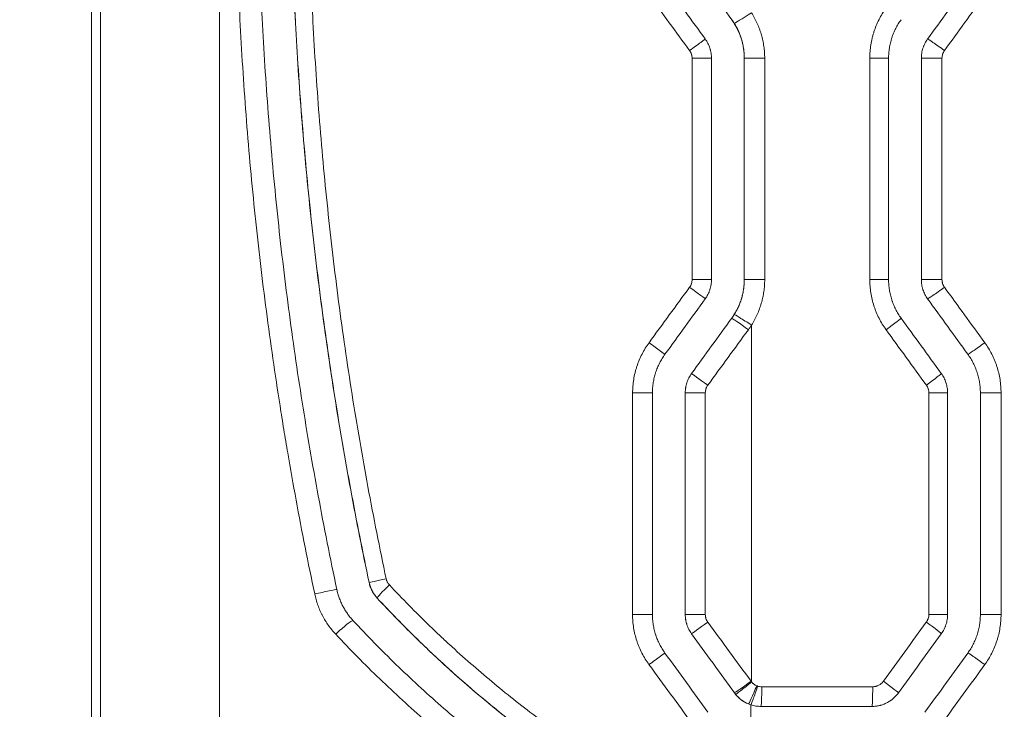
# Model space of a CAD drawing. Header units: millimetres. Extents: x 0 to 594, y 0 to 420.
# Tile 83 of 256: x 167.13 to 174.63, y 324.16 to 329.41. Entities that reach past the tile are written whole.
import ezdxf

# ---------------------------------------------------------------- set-up
doc = ezdxf.new("R2010")
doc.units = ezdxf.units.MM
doc.layers.add('1', color=7, linetype='Continuous', true_color=0xffffff)
doc.styles.add('Arial Unicode MS', font='txt')
doc.dimstyles.get("Standard").update_dxf_attribs({"dimtxt": 0.18, "dimasz": 0.18, "dimexe": 0.18, "dimexo": 0.0625, "dimgap": 0.09, "dimtad": 0, "dimtih": 1, "dimtoh": 1, "dimdec": 4, "dimzin": 0, "dimdsep": 46, "dimtxsty": 'Standard', "dimcen": 0.09, "dimadec": 0, "dimazin": 0, "dimtfac": 1, "dimtdec": 4, "dimtofl": 0, "dimtmove": 0, "dimatfit": 3, "dimfxl": 0, "dimtolj": 1, "dimtzin": 0, "dimarcsym": 0})

# ---------------------------------------------------------------- blocks, each defined once
blk = doc.blocks.new('_U7')
at = {"layer": '1', "color": 18, "lineweight": 13}
for p, q in [((142.2461, 334.5207), (158.2372, 334.5207)), ((156.2372, 334.5207), (156.2372, 246.0979)), ((142.2461, 295.1279), (158.2372, 295.1279)), ((156.2372, 246.0979), (161.2372, 246.0979))]:
    blk.add_line(p, q, dxfattribs=at)
at = {"layer": '1', "color": 18}
for points in [[(156.2372, 334.5207), (157.175, 331.0207), (155.2994, 331.0207)], [(156.2372, 295.1279), (155.2994, 298.6279), (157.175, 298.6279)]]:
    blk.add_solid(points, dxfattribs=at)
at = {"layer": '1', "color": 18, "linetype": 'Continuous', "lineweight": 13, "char_height": 2.5, "attachment_point": 7, "line_spacing_factor": 1.047437, "style": 'Arial Unicode MS'}
for s, insert in [('\\fArial Unicode MS|b0|i0;\\W1.0000;0.8', (162.8697, 244.2152)), ('\\fArial Unicode MS|b0|i0;\\W1.0000;CTRS', (169.9747, 244.2152)), ('\\fArial Unicode MS|b0|i0;\\W1.0000;FWD LIFTING POINTS ', (162.8697, 239.1709))]:
    blk.add_mtext(s, dxfattribs=dict(at, insert=insert))

msp = doc.modelspace()

# ---------------------------------------------------------------- linework, layer by layer
at = {"layer": '1', "color": 155, "linetype": 'Continuous', "lineweight": 13}
for p, q in [((167.6712, 312.7243), (167.6712, 330.8243)), ((167.7403, 312.7243), (167.7403, 330.8243)), ((172.5504, 329.4114), (172.5504, 329.4114)), ((172.6458, 329.1175), (172.6458, 329.1175)), ((172.6458, 327.4324), (172.6458, 329.1175)), ((172.8011, 329.1175), (172.6458, 329.1175)), ((172.8011, 329.1175), (172.8011, 327.4324)), ((173.6016, 329.1175), (173.7451, 329.1175)), ((173.6016, 327.4324), (173.6016, 329.1175)), ((174.1518, 329.1175), (173.9948, 329.1175)), ((174.1518, 329.1175), (174.1518, 327.4324)), ((172.6458, 327.4324), (172.6458, 327.4324)), ((172.8011, 327.4324), (172.6458, 327.4324)), ((173.6016, 327.4324), (173.7451, 327.4324)), ((174.1518, 327.4324), (173.9948, 327.4324)), ((172.5504, 327.1385), (172.5504, 327.1385)), ((172.7011, 327.086), (172.7011, 326.7494)), ((172.2438, 326.7163), (172.2437, 326.7163)), ((172.196, 326.5693), (172.1959, 326.5693)), ((174.0518, 326.5693), (174.1947, 326.5693)), ((174.0518, 324.8818), (174.0518, 326.5693)), ((174.6019, 326.5693), (174.4443, 326.5693)), ((174.6019, 326.5693), (174.6019, 324.8818)), ((169.788, 325.1243), (169.7872, 325.1243)), ((169.8484, 325.0065), (169.849, 325.0065)), ((172.196, 324.8818), (172.1959, 324.8818)), ((174.0518, 324.8818), (174.1947, 324.8818)), ((174.6019, 324.8818), (174.4443, 324.8818)), ((172.2437, 324.7349), (172.2437, 324.7349)), ((172.7785, 324.3312), (173.6242, 324.3312)), ((172.571, 324.2843), (172.571, 324.2843))]:
    msp.add_line(p, q, dxfattribs=at)
at = {"layer": '1', "color": 155, "linetype": 'Continuous', "lineweight": 18}
for p, q in [((168.6471, 329.0511), (168.6471, 330.8243)), ((173.7451, 327.4324), (173.7451, 329.1175)), ((173.9948, 329.1175), (173.9948, 327.4324)), ((168.6471, 314.4975), (168.6471, 329.0511)), ((174.1947, 324.8818), (174.1947, 326.5693)), ((174.4443, 326.5693), (174.4443, 324.8818)), ((172.7732, 324.1812), (173.6177, 324.1812))]:
    msp.add_line(p, q, dxfattribs=at)
for centre, major_axis, ratio, start_param, end_param in [((168.6906, 327.3363), (-111.2669, -153.1697), 0.016891, 1.595653, 1.59841), ((168.5195, 329.2803), (112.9841, -155.5292), 0.017151, 1.542798, 1.545512), ((168.851, 328.5967), (110.9654, -152.7559), 0.016845, 1.546251, 1.549015), ((168.8001, 322.8389), (-111.5237, -153.5232), 0.01693, 1.592508, 1.595443), ((168.9238, 322.3282), (-108.8813, -149.8916), 0.01653, 1.594872, 1.597878)]:
    msp.add_ellipse(centre, major_axis=major_axis, ratio=ratio, start_param=start_param, end_param=end_param, dxfattribs=at)
at = {"layer": '1', "color": 155, "linetype": 'Continuous', "lineweight": 13}
for centre, major_axis, ratio, start_param, end_param in [((172.6958, 329.4639), (-0.1269, -0.0799), 0.018599, 0.02954, 1.600336), ((172.2268, 329.1763), (-0.1213, -0.0882), 0.006954, 1.580963, 3.153943), ((174.1637, 329.1763), (0.1214, -0.0881), 0.028403, 1.53168, 3.102925), ((172.2459, 329.1175), (-0.15, 0), 0.000318, 3.124861, 4.699128), ((172.2269, 327.3736), (-0.1214, 0.0882), 0.008133, 3.128354, 4.701371), ((172.246, 327.4323), (-0.15, 0), 0.000103, 3.131732, 4.697857), ((174.1637, 327.3736), (0.1214, 0.0881), 0.028403, 3.18026, 4.751505), ((172.6958, 327.086), (-0.1269, 0.0799), 0.018599, 4.682849, 6.253646), ((172.6717, 327.0503), (0.1214, -0.0881), 0.019868, 1.543442, 3.113349), ((173.7192, 327.0503), (-0.1214, -0.0881), 0.026014, 1.606619, 3.16984), ((169.1509, 328.3711), (106.4769, -146.386), 0.01615, 1.547143, 1.550027), ((171.92, 326.9514), (-0.1213, 0.0882), 0.000028, 3.139422, 4.712428), ((174.4701, 326.9514), (0.1214, 0.0881), 0.030051, 3.182531, 4.753776), ((172.365, 326.6281), (0.1214, -0.0882), 0.011772, 1.554619, 3.113353), ((174.0256, 326.6281), (-0.1214, -0.0881), 0.027661, 1.60889, 3.169842), ((171.7958, 326.5693), (-0.15, 0), 0.000144, 1.564957, 3.139197), ((172.3459, 326.5693), (0.15, 0), 0.000012, 1.55168, 3.141593), ((169.9347, 325.1554), (-0.1467, -0.0312), 0.01015, 4.829482, 6.249035), ((169.3963, 325.0415), (0.1467, 0.0312), 0.008507, 0.154029, 1.731016), ((169.9591, 325.1083), (-0.11, -0.102), 0.068266, 4.806849, 6.257491), ((169.5556, 324.7344), (0.11, 0.102), 0.086013, 0.123344, 1.699169), ((171.7958, 324.8818), (-0.15, 0), 0.000925, 1.562376, 3.13697), ((172.3459, 324.8818), (0.15, 0), 0.000106, 3.176499, 4.730993), ((172.365, 324.823), (0.1214, 0.0882), 0.011525, 3.169833, 4.728084), ((169.1137, 323.0671), (-106.8857, -146.9471), 0.016212, 1.59147, 1.594537), ((174.0256, 324.823), (-0.1214, 0.0881), 0.027661, 3.113344, 4.674296), ((171.92, 324.4997), (-0.1213, -0.0882), 0.001096, 3.141795, 4.715269), ((174.4701, 324.4997), (0.1214, -0.0881), 0.030051, 1.529409, 3.100655), ((172.6923, 324.3724), (0.1214, 0.0881), 0.020417, 3.169837, 4.7405), ((172.6958, 324.3679), (0.1161, 0.095), 0.022106, 3.168608, 4.739405), ((172.7353, 324.3387), (-0.0569, -0.1388), 0.032628, 0.013238, 1.584171), ((172.7422, 324.3361), (-0.0465, -0.1426), 0.033589, 0.010874, 1.581736), ((172.7732, 324.3312), (0, 0.15), 0.035607, 3.141593, 4.712389), ((173.6177, 324.3312), (0, 0.15), 0.043328, 3.141593, 4.712389), ((173.6986, 324.3724), (-0.1214, 0.0881), 0.025903, 3.113345, 4.676719)]:
    msp.add_ellipse(centre, major_axis=major_axis, ratio=ratio, start_param=start_param, end_param=end_param, dxfattribs=at)
at = {"layer": '1', "color": 155, "linetype": 'Continuous', "lineweight": 18}
for points, knots in [([(168.6471, 330.8243), (168.6472, 330.5288), (168.6472, 330.2332), (168.6472, 329.6422), (168.6472, 329.3466), (168.6471, 329.0511)], [0, 0, 0, 0, 0.5, 0.5, 1, 1, 1, 1]), ([(168.9369, 330.8243), (168.9369, 330.582), (168.9402, 330.34), (168.9529, 329.8568), (168.9624, 329.6155), (168.9878, 329.1335), (169.0036, 328.8929), (169.0414, 328.4122), (169.0635, 328.1722), (169.1138, 327.6929), (169.1704, 327.2143), (169.2396, 326.7369), (169.315, 326.2602), (169.3966, 325.7842), (169.4909, 325.3095), (169.5413, 325.0725)], [0, 0, 0, 0, 0.125, 0.125, 0.25, 0.25, 0.375, 0.375, 0.5, 0.5, 0.625, 0.75, 0.75, 0.875, 1, 1, 1, 1]), ([(169.7872, 325.1243), (169.7373, 325.3592), (169.6906, 325.5944), (169.6034, 326.0655), (169.5629, 326.3013), (169.4882, 326.7737), (169.4539, 327.0103), (169.3916, 327.484), (169.3635, 327.7211), (169.3136, 328.1961), (169.2699, 328.6718), (169.2386, 329.1487), (169.2135, 329.6264), (169.1946, 330.1046), (169.1882, 330.5842), (169.1881, 330.8243)], [0, 0, 0, 0, 0.125, 0.125, 0.25, 0.25, 0.375, 0.375, 0.5, 0.5, 0.625, 0.75, 0.75, 0.875, 1, 1, 1, 1]), ([(172.5504, 329.4114), (172.5582, 329.4007), (172.5654, 329.3898), (172.5791, 329.3674), (172.5919, 329.3446), (172.6028, 329.3209), (172.6103, 329.3027), (172.6127, 329.2966), (172.6161, 329.2873), (172.6173, 329.2842), (172.6194, 329.278), (172.6205, 329.2749), (172.6255, 329.2592), (172.6291, 329.2466), (172.6351, 329.2213), (172.6402, 329.1957), (172.6433, 329.1699), (172.6453, 329.1438), (172.6458, 329.1307), (172.6458, 329.1175)], [0, 0, 0, 0, 0.125, 0.125, 0.25, 0.375, 0.375, 0.4375, 0.4375, 0.46875, 0.46875, 0.5, 0.5, 0.625, 0.625, 0.75, 0.875, 0.875, 1, 1, 1, 1]), ([(173.8404, 329.4114), (173.8327, 329.4007), (173.8254, 329.3898), (173.8118, 329.3675), (173.7991, 329.3448), (173.7882, 329.3211), (173.7782, 329.297), (173.7736, 329.2848), (173.7686, 329.2691), (173.7676, 329.266), (173.7657, 329.2597), (173.7647, 329.2565), (173.7621, 329.247), (173.7604, 329.2406), (173.7558, 329.2215), (173.7507, 329.1959), (173.7476, 329.1699), (173.7456, 329.1438), (173.745, 329.1307), (173.745, 329.1175)], [0, 0, 0, 0, 0.125, 0.125, 0.25, 0.375, 0.375, 0.5, 0.5, 0.53125, 0.53125, 0.5625, 0.5625, 0.625, 0.625, 0.75, 0.875, 0.875, 1, 1, 1, 1]), ([(172.3959, 329.1175), (172.3959, 329.1307), (172.3949, 329.1437), (172.3918, 329.1631), (172.3905, 329.1695), (172.3882, 329.1791), (172.3874, 329.1822), (172.3856, 329.1886), (172.3847, 329.1917), (172.3796, 329.2074), (172.3746, 329.2194), (172.3628, 329.2426), (172.3559, 329.2538), (172.3482, 329.2644)], [0, 0, 0, 0, 0.25, 0.25, 0.375, 0.375, 0.4375, 0.4375, 0.5, 0.5, 0.75, 0.75, 1, 1, 1, 1]), ([(174.0425, 329.2644), (174.0347, 329.2538), (174.0279, 329.2426), (174.019, 329.2251), (174.0163, 329.2192), (174.0125, 329.2101), (174.0113, 329.207), (174.009, 329.2009), (174.008, 329.1977), (174.0029, 329.1821), (173.9999, 329.1694), (173.9958, 329.1437), (173.9948, 329.1307), (173.9948, 329.1175)], [0, 0, 0, 0, 0.25, 0.25, 0.375, 0.375, 0.4375, 0.4375, 0.5, 0.5, 0.75, 0.75, 1, 1, 1, 1]), ([(172.3482, 327.2855), (172.3559, 327.2961), (172.3628, 327.3073), (172.3717, 327.3248), (172.3744, 327.3307), (172.3782, 327.3398), (172.3794, 327.3428), (172.3816, 327.349), (172.3827, 327.3522), (172.3878, 327.3678), (172.3908, 327.3805), (172.3949, 327.4062), (172.3959, 327.4192), (172.3959, 327.4324)], [0, 0, 0, 0, 0.25, 0.25, 0.375, 0.375, 0.4375, 0.4375, 0.5, 0.5, 0.75, 0.75, 1, 1, 1, 1]), ([(172.6458, 327.4324), (172.6458, 327.4192), (172.6453, 327.4061), (172.6433, 327.38), (172.6402, 327.354), (172.6351, 327.3284), (172.6305, 327.3093), (172.6288, 327.3029), (172.6262, 327.2934), (172.6252, 327.2902), (172.6233, 327.2839), (172.6223, 327.2808), (172.6172, 327.2651), (172.6127, 327.2529), (172.6027, 327.2288), (172.5918, 327.2051), (172.5791, 327.1824), (172.5654, 327.1601), (172.5582, 327.1492), (172.5504, 327.1385)], [0, 0, 0, 0, 0.125, 0.125, 0.25, 0.375, 0.375, 0.4375, 0.4375, 0.46875, 0.46875, 0.5, 0.5, 0.625, 0.625, 0.75, 0.875, 0.875, 1, 1, 1, 1]), ([(173.745, 327.4324), (173.745, 327.4192), (173.7456, 327.4061), (173.7476, 327.38), (173.7507, 327.3542), (173.7558, 327.3286), (173.7618, 327.3033), (173.7654, 327.2907), (173.7704, 327.275), (173.7715, 327.2719), (173.7736, 327.2657), (173.7747, 327.2626), (173.7782, 327.2533), (173.7805, 327.2472), (173.7881, 327.229), (173.799, 327.2052), (173.8117, 327.1824), (173.8254, 327.1601), (173.8327, 327.1492), (173.8404, 327.1385)], [0, 0, 0, 0, 0.125, 0.125, 0.25, 0.375, 0.375, 0.5, 0.5, 0.53125, 0.53125, 0.5625, 0.5625, 0.625, 0.625, 0.75, 0.875, 0.875, 1, 1, 1, 1]), ([(173.9948, 327.4324), (173.9948, 327.4192), (173.9958, 327.4062), (173.9989, 327.3868), (174.0001, 327.3804), (174.0024, 327.3708), (174.0033, 327.3677), (174.005, 327.3613), (174.006, 327.3582), (174.0111, 327.3425), (174.0161, 327.3305), (174.0279, 327.3073), (174.0347, 327.2961), (174.0425, 327.2855)], [0, 0, 0, 0, 0.25, 0.25, 0.375, 0.375, 0.4375, 0.4375, 0.5, 0.5, 0.75, 0.75, 1, 1, 1, 1]), ([(171.9458, 326.5693), (171.9458, 326.5825), (171.9464, 326.5957), (171.9484, 326.6218), (171.9515, 326.6477), (171.9566, 326.6734), (171.9612, 326.6925), (171.9629, 326.6989), (171.9655, 326.7084), (171.9665, 326.7115), (171.9684, 326.7178), (171.9694, 326.721), (171.9745, 326.7366), (171.979, 326.7489), (171.989, 326.773), (171.9999, 326.7966), (172.0127, 326.8194), (172.0263, 326.8416), (172.0336, 326.8526), (172.0414, 326.8632)], [0, 0, 0, 0, 0.125, 0.125, 0.25, 0.375, 0.375, 0.4375, 0.4375, 0.46875, 0.46875, 0.5, 0.5, 0.625, 0.625, 0.75, 0.875, 0.875, 1, 1, 1, 1]), ([(174.3489, 326.8632), (174.3566, 326.8526), (174.3639, 326.8416), (174.3776, 326.8193), (174.3903, 326.7965), (174.4013, 326.7728), (174.4088, 326.7546), (174.4112, 326.7485), (174.4146, 326.7392), (174.4157, 326.7361), (174.4178, 326.7298), (174.4189, 326.7267), (174.424, 326.7111), (174.4275, 326.6985), (174.4336, 326.6731), (174.4386, 326.6476), (174.4417, 326.6217), (174.4437, 326.5957), (174.4443, 326.5825), (174.4443, 326.5693)], [0, 0, 0, 0, 0.125, 0.125, 0.25, 0.375, 0.375, 0.4375, 0.4375, 0.46875, 0.46875, 0.5, 0.5, 0.625, 0.625, 0.75, 0.875, 0.875, 1, 1, 1, 1]), ([(172.2437, 326.7163), (172.2359, 326.7056), (172.2291, 326.6944), (172.2202, 326.677), (172.2175, 326.671), (172.2137, 326.662), (172.2125, 326.6589), (172.2102, 326.6527), (172.2091, 326.6496), (172.2041, 326.634), (172.201, 326.6213), (172.197, 326.5956), (172.1959, 326.5825), (172.1959, 326.5693)], [0, 0, 0, 0, 0.25, 0.25, 0.375, 0.375, 0.4375, 0.4375, 0.5, 0.5, 0.75, 0.75, 1, 1, 1, 1]), ([(174.1469, 326.7163), (174.1547, 326.7056), (174.1615, 326.6945), (174.1733, 326.6713), (174.1783, 326.6592), (174.1834, 326.6436), (174.1843, 326.6404), (174.1861, 326.6341), (174.1869, 326.6309), (174.1892, 326.6214), (174.1905, 326.6149), (174.1936, 326.5956), (174.1946, 326.5825), (174.1946, 326.5693)], [0, 0, 0, 0, 0.25, 0.25, 0.5, 0.5, 0.5625, 0.5625, 0.625, 0.625, 0.75, 0.75, 1, 1, 1, 1]), ([(169.8484, 325.0065), (169.8407, 325.0147), (169.8337, 325.0234), (169.824, 325.0372), (169.8209, 325.0419), (169.815, 325.0516), (169.8123, 325.0564), (169.8046, 325.0713), (169.8001, 325.0815), (169.7926, 325.1025), (169.7895, 325.1133), (169.7872, 325.1243)], [0, 0, 0, 0, 0.25, 0.25, 0.375, 0.375, 0.5, 0.5, 0.75, 0.75, 1, 1, 1, 1]), ([(169.5413, 325.0725), (169.5436, 325.0614), (169.549, 325.0396), (169.5593, 325.0075), (169.5677, 324.9866), (169.5745, 324.9711), (169.5768, 324.9659), (169.5817, 324.9558), (169.5842, 324.9508), (169.5919, 324.9359), (169.6029, 324.9165), (169.6212, 324.8886), (169.6413, 324.862), (169.656, 324.845), (169.6637, 324.8368)], [0, 0, 0, 0, 0.125, 0.25, 0.375, 0.375, 0.4375, 0.4375, 0.5, 0.5, 0.625, 0.75, 0.875, 1, 1, 1, 1]), ([(169.8484, 325.0065), (169.9484, 324.8987), (170.0511, 324.7935), (170.1827, 324.6652), (170.2225, 324.6269), (170.2626, 324.5891), (170.2894, 324.5639), (170.3028, 324.5513), (170.3703, 324.4888), (170.4247, 324.4396), (170.5897, 324.2942), (170.7017, 324.2003), (170.9298, 324.0186), (171.0458, 323.9307), (171.2819, 323.7609), (171.402, 323.679), (171.6461, 323.5212), (171.7702, 323.4453), (172.0224, 323.2994), (172.1505, 323.2295), (172.4109, 323.0957), (172.5431, 323.0318), (172.6775, 322.9711)], [0, 0, 0, 0, 0.125, 0.125, 0.15625, 0.171875, 0.171875, 0.1875, 0.1875, 0.25, 0.25, 0.375, 0.375, 0.5, 0.5, 0.625, 0.625, 0.75, 0.75, 0.875, 0.875, 1, 1, 1, 1]), ([(172.6958, 322.6895), (172.5513, 322.7523), (172.3906, 322.8272), (172.2322, 322.9067), (172.197, 322.9245), (172.1795, 322.9335), (172.1269, 322.9605), (172.0921, 322.9787), (171.988, 323.034), (171.9192, 323.0717), (171.7148, 323.1871), (171.5811, 323.2673), (171.3186, 323.434), (171.1898, 323.5204), (170.937, 323.6997), (170.8131, 323.7925), (170.5701, 323.9842), (170.451, 324.0833), (170.2177, 324.2876), (170.1034, 324.3929), (169.8798, 324.61), (169.7705, 324.7218), (169.6637, 324.8368)], [0, 0, 0, 0, 0.125, 0.140625, 0.140625, 0.15625, 0.15625, 0.1875, 0.1875, 0.25, 0.25, 0.375, 0.375, 0.5, 0.5, 0.625, 0.625, 0.75, 0.75, 0.875, 0.875, 1, 1, 1, 1]), ([(172.0414, 324.5879), (172.0336, 324.5986), (172.0263, 324.6095), (172.0126, 324.6318), (171.9998, 324.6546), (171.9889, 324.6784), (171.9814, 324.6966), (171.979, 324.7027), (171.9755, 324.712), (171.9744, 324.7151), (171.9723, 324.7213), (171.9712, 324.7244), (171.9662, 324.7401), (171.9626, 324.7527), (171.9565, 324.778), (171.9515, 324.8036), (171.9484, 324.8294), (171.9463, 324.8555), (171.9458, 324.8686), (171.9458, 324.8818)], [0, 0, 0, 0, 0.125, 0.125, 0.25, 0.375, 0.375, 0.4375, 0.4375, 0.46875, 0.46875, 0.5, 0.5, 0.625, 0.625, 0.75, 0.875, 0.875, 1, 1, 1, 1]), ([(172.1959, 324.8818), (172.1959, 324.8686), (172.197, 324.8556), (172.2, 324.8362), (172.2013, 324.8298), (172.2036, 324.8202), (172.2044, 324.817), (172.2062, 324.8107), (172.2072, 324.8075), (172.2123, 324.7919), (172.2173, 324.7799), (172.2291, 324.7567), (172.2359, 324.7455), (172.2437, 324.7349)], [0, 0, 0, 0, 0.25, 0.25, 0.375, 0.375, 0.4375, 0.4375, 0.5, 0.5, 0.75, 0.75, 1, 1, 1, 1]), ([(174.1946, 324.8818), (174.1946, 324.8686), (174.1936, 324.8556), (174.1895, 324.8299), (174.1865, 324.8172), (174.1814, 324.8016), (174.1803, 324.7984), (174.1781, 324.7922), (174.1769, 324.7892), (174.1731, 324.7801), (174.1704, 324.7742), (174.1615, 324.7567), (174.1547, 324.7455), (174.1469, 324.7349)], [0, 0, 0, 0, 0.25, 0.25, 0.5, 0.5, 0.5625, 0.5625, 0.625, 0.625, 0.75, 0.75, 1, 1, 1, 1]), ([(174.4443, 324.8818), (174.4443, 324.8686), (174.4437, 324.8555), (174.4417, 324.8294), (174.4386, 324.8034), (174.4335, 324.7778), (174.4289, 324.7586), (174.4273, 324.7523), (174.4246, 324.7428), (174.4237, 324.7396), (174.4217, 324.7333), (174.4208, 324.7302), (174.4157, 324.7145), (174.4111, 324.7023), (174.4012, 324.6782), (174.3903, 324.6545), (174.3775, 324.6318), (174.3639, 324.6095), (174.3566, 324.5986), (174.3489, 324.5879)], [0, 0, 0, 0, 0.125, 0.125, 0.25, 0.375, 0.375, 0.4375, 0.4375, 0.46875, 0.46875, 0.5, 0.5, 0.625, 0.625, 0.75, 0.875, 0.875, 1, 1, 1, 1]), ([(172.6784, 324.1999), (172.6678, 324.2042), (172.6574, 324.2093), (172.6425, 324.218), (172.6376, 324.2211), (172.6316, 324.2252), (172.6304, 324.226), (172.628, 324.2277), (172.6245, 324.2302), (172.621, 324.2329), (172.6097, 324.2418), (172.6012, 324.2495), (172.5853, 324.266), (172.5778, 324.2748), (172.571, 324.2843)], [0, 0, 0, 0, 0.25, 0.25, 0.375, 0.375, 0.40625, 0.40625, 0.4375, 0.5, 0.5, 0.75, 0.75, 1, 1, 1, 1]), ([(173.8198, 324.2843), (173.814, 324.2762), (173.8078, 324.2687), (173.7945, 324.2543), (173.7875, 324.2475), (173.7764, 324.238), (173.7706, 324.2334), (173.7647, 324.229), (173.7607, 324.2261), (173.7586, 324.2247), (173.7484, 324.2179), (173.7399, 324.2129), (173.7225, 324.2041), (173.7136, 324.2001), (173.6998, 324.195), (173.6952, 324.1935), (173.6881, 324.1913), (173.6857, 324.1906), (173.681, 324.1893), (173.6786, 324.1887), (173.6666, 324.1858), (173.6569, 324.1841), (173.6374, 324.1818), (173.6276, 324.1812), (173.6177, 324.1812)], [0, 0, 0, 0, 0.125, 0.125, 0.25, 0.25, 0.3125, 0.34375, 0.34375, 0.375, 0.375, 0.5, 0.5, 0.625, 0.625, 0.6875, 0.6875, 0.71875, 0.71875, 0.75, 0.75, 0.875, 0.875, 1, 1, 1, 1])]:
    msp.add_open_spline(points, degree=3, knots=knots, dxfattribs=at)
at = {"layer": '1', "color": 155, "linetype": 'Continuous', "lineweight": 13}
for points, knots in [([(169.3726, 325.0378), (169.3223, 325.2755), (169.2752, 325.5138), (169.2091, 325.8721), (169.1772, 326.0515), (169.1471, 326.2312), (169.1274, 326.3511), (169.1178, 326.4111), (169.0705, 326.7111), (169.0358, 326.9515), (168.9885, 327.3129), (168.9661, 327.4937), (168.9453, 327.6748), (168.9319, 327.7955), (168.9254, 327.8559), (168.8939, 328.158), (168.8718, 328.3998), (168.834, 328.8838), (168.8182, 329.126), (168.793, 329.6107), (168.7835, 329.8532), (168.7709, 330.3385), (168.7678, 330.5813), (168.7678, 330.8243)], [0, 0, 0, 0, 0.125, 0.125, 0.1875, 0.21875, 0.21875, 0.25, 0.25, 0.375, 0.375, 0.4375, 0.46875, 0.46875, 0.5, 0.5, 0.625, 0.625, 0.75, 0.75, 0.875, 0.875, 1, 1, 1, 1]), ([(169.788, 325.1243), (169.7382, 325.3588), (169.6916, 325.5936), (169.6044, 326.0641), (169.5235, 326.5354), (169.455, 327.0083), (169.3927, 327.4819), (169.3646, 327.7191), (169.3146, 328.1944), (169.2927, 328.4324), (169.2551, 328.9091), (169.2355, 329.2076), (169.2208, 329.5067), (169.2152, 329.6264), (169.2127, 329.6863), (169.2056, 329.8659), (169.2016, 329.9857), (169.1922, 330.345), (169.189, 330.5846), (169.1889, 330.8243)], [0, 0, 0, 0, 0.125, 0.125, 0.25, 0.375, 0.375, 0.5, 0.5, 0.625, 0.625, 0.75, 0.78125, 0.78125, 0.8125, 0.8125, 0.875, 0.875, 1, 1, 1, 1]), ([(169.3221, 330.8243), (169.3221, 330.5858), (169.3252, 330.3474), (169.3346, 329.9899), (169.3385, 329.8708), (169.3455, 329.6921), (169.3481, 329.6325), (169.3535, 329.5134), (169.3565, 329.4539), (169.3721, 329.1565), (169.3876, 328.9189), (169.425, 328.4445), (169.4467, 328.2077), (169.4963, 327.7349), (169.5242, 327.4989), (169.5862, 327.0277), (169.6202, 326.7924), (169.6945, 326.3227), (169.7347, 326.0883), (169.8213, 325.6202), (169.8677, 325.3865), (169.9172, 325.1532)], [0, 0, 0, 0, 0.125, 0.125, 0.1875, 0.1875, 0.21875, 0.21875, 0.25, 0.25, 0.375, 0.375, 0.5, 0.5, 0.625, 0.625, 0.75, 0.75, 0.875, 0.875, 1, 1, 1, 1]), ([(173.6016, 329.1175), (173.6016, 329.1347), (173.6023, 329.1517), (173.605, 329.1856), (173.609, 329.2194), (173.6156, 329.2527), (173.6216, 329.2776), (173.6237, 329.2859), (173.6272, 329.2982), (173.6284, 329.3024), (173.6309, 329.3106), (173.6322, 329.3146), (173.6388, 329.335), (173.6448, 329.3509), (173.6578, 329.3822), (173.6719, 329.413), (173.6885, 329.4425), (173.7062, 329.4715), (173.7157, 329.4857), (173.7258, 329.4995)], [0, 0, 0, 0, 0.125, 0.125, 0.25, 0.375, 0.375, 0.4375, 0.4375, 0.46875, 0.46875, 0.5, 0.5, 0.625, 0.625, 0.75, 0.875, 0.875, 1, 1, 1, 1]), ([(172.7011, 329.4639), (172.7092, 329.4509), (172.7246, 329.4245), (172.7448, 329.3835), (172.7563, 329.3552), (172.7629, 329.3372), (172.7641, 329.3336), (172.7666, 329.3263), (172.7703, 329.3155), (172.7737, 329.3045), (172.78, 329.2826), (172.7873, 329.2532), (172.7952, 329.2085), (172.7984, 329.1784), (172.8006, 329.1481), (172.8011, 329.1328), (172.8011, 329.1175)], [0, 0, 0, 0, 0.125, 0.25, 0.375, 0.375, 0.40625, 0.40625, 0.4375, 0.5, 0.5, 0.625, 0.75, 0.875, 0.875, 1, 1, 1, 1]), ([(172.6458, 329.1175), (172.6458, 329.1293), (172.6454, 329.141), (172.6438, 329.1643), (172.6413, 329.1875), (172.6353, 329.2219), (172.6296, 329.2445), (172.6248, 329.2614), (172.6222, 329.2698), (172.6194, 329.2781), (172.6174, 329.2837), (172.6164, 329.2865), (172.6114, 329.3003), (172.6026, 329.3221), (172.5871, 329.3536), (172.5753, 329.374), (172.569, 329.384)], [0, 0, 0, 0, 0.125, 0.125, 0.25, 0.375, 0.5, 0.5, 0.5625, 0.59375, 0.59375, 0.625, 0.625, 0.75, 0.875, 1, 1, 1, 1]), ([(172.2479, 329.1175), (172.2479, 329.1228), (172.2475, 329.128), (172.2463, 329.1358), (172.2455, 329.1396), (172.2445, 329.1435), (172.2438, 329.146), (172.2434, 329.1473), (172.2413, 329.1535), (172.2393, 329.1583), (172.2357, 329.1653), (172.2345, 329.1675), (172.2317, 329.172), (172.2303, 329.1742), (172.2287, 329.1763)], [0, 0, 0, 0, 0.25, 0.25, 0.375, 0.4375, 0.4375, 0.5, 0.5, 0.75, 0.75, 0.875, 0.875, 1, 1, 1, 1]), ([(174.1709, 329.1763), (174.1678, 329.172), (174.1651, 329.1675), (174.1615, 329.1605), (174.1599, 329.157), (174.1584, 329.1533), (174.1575, 329.1509), (174.1571, 329.1496), (174.1551, 329.1433), (174.1539, 329.1383), (174.1522, 329.128), (174.1518, 329.1228), (174.1518, 329.1175)], [0, 0, 0, 0, 0.25, 0.25, 0.375, 0.4375, 0.4375, 0.5, 0.5, 0.75, 0.75, 1, 1, 1, 1]), ([(172.2289, 327.3737), (172.232, 327.3779), (172.2348, 327.3824), (172.2384, 327.3893), (172.24, 327.3929), (172.2415, 327.3966), (172.2424, 327.399), (172.2428, 327.4003), (172.2449, 327.4066), (172.2461, 327.4116), (172.2477, 327.4219), (172.2481, 327.4271), (172.2481, 327.4324)], [0, 0, 0, 0, 0.25, 0.25, 0.375, 0.4375, 0.4375, 0.5, 0.5, 0.75, 0.75, 1, 1, 1, 1]), ([(172.569, 327.1659), (172.5753, 327.1759), (172.587, 327.1962), (172.6024, 327.2276), (172.6156, 327.2599), (172.6229, 327.2821), (172.6277, 327.2989), (172.63, 327.3074), (172.6321, 327.316), (172.6335, 327.3217), (172.6341, 327.3246), (172.6372, 327.339), (172.6413, 327.3621), (172.645, 327.3971), (172.6458, 327.4206), (172.6458, 327.4324)], [0, 0, 0, 0, 0.125, 0.25, 0.375, 0.5, 0.5, 0.5625, 0.59375, 0.59375, 0.625, 0.625, 0.75, 0.875, 1, 1, 1, 1]), ([(172.8011, 327.4324), (172.8011, 327.4171), (172.8, 327.3865), (172.7952, 327.341), (172.7899, 327.311), (172.7858, 327.2923), (172.785, 327.2885), (172.7833, 327.281), (172.7805, 327.2699), (172.7776, 327.2589), (172.7712, 327.2369), (172.7617, 327.2081), (172.7446, 327.1661), (172.7313, 327.1389), (172.7169, 327.1122), (172.7092, 327.099), (172.7011, 327.086)], [0, 0, 0, 0, 0.125, 0.25, 0.375, 0.375, 0.40625, 0.40625, 0.4375, 0.5, 0.5, 0.625, 0.75, 0.875, 0.875, 1, 1, 1, 1]), ([(173.7258, 327.0503), (173.7157, 327.0642), (173.7062, 327.0784), (173.6885, 327.1074), (173.6719, 327.1371), (173.6576, 327.168), (173.6478, 327.1916), (173.6447, 327.1995), (173.6403, 327.2116), (173.6388, 327.2156), (173.636, 327.2237), (173.6347, 327.2278), (173.6281, 327.2481), (173.6235, 327.2645), (173.6155, 327.2975), (173.609, 327.3307), (173.605, 327.3643), (173.6023, 327.3982), (173.6016, 327.4152), (173.6016, 327.4324)], [0, 0, 0, 0, 0.125, 0.125, 0.25, 0.375, 0.375, 0.4375, 0.4375, 0.46875, 0.46875, 0.5, 0.5, 0.625, 0.625, 0.75, 0.875, 0.875, 1, 1, 1, 1]), ([(174.1518, 327.4324), (174.1518, 327.4271), (174.1522, 327.4219), (174.1535, 327.4142), (174.1542, 327.4103), (174.1552, 327.4065), (174.1559, 327.404), (174.1563, 327.4027), (174.1584, 327.3965), (174.1604, 327.3916), (174.1639, 327.3847), (174.1652, 327.3824), (174.1679, 327.378), (174.1694, 327.3758), (174.1709, 327.3736)], [0, 0, 0, 0, 0.25, 0.25, 0.375, 0.4375, 0.4375, 0.5, 0.5, 0.75, 0.75, 0.875, 0.875, 1, 1, 1, 1]), ([(171.795, 326.5693), (171.795, 326.5865), (171.7956, 326.6036), (171.7984, 326.6375), (171.8024, 326.6713), (171.8091, 326.7047), (171.8151, 326.7295), (171.8173, 326.7378), (171.8208, 326.7502), (171.822, 326.7543), (171.8245, 326.7625), (171.8258, 326.7666), (171.8325, 326.7869), (171.8385, 326.8029), (171.8515, 326.8342), (171.8658, 326.8649), (171.8825, 326.8945), (171.9004, 326.9234), (171.9099, 326.9376), (171.92, 326.9514)], [0, 0, 0, 0, 0.125, 0.125, 0.25, 0.375, 0.375, 0.4375, 0.4375, 0.46875, 0.46875, 0.5, 0.5, 0.625, 0.625, 0.75, 0.875, 0.875, 1, 1, 1, 1]), ([(174.4777, 326.9514), (174.4878, 326.9375), (174.4973, 326.9233), (174.5151, 326.8943), (174.5317, 326.8647), (174.5459, 326.8338), (174.5557, 326.8102), (174.5588, 326.8022), (174.5633, 326.7902), (174.5647, 326.7861), (174.5675, 326.778), (174.5689, 326.774), (174.5755, 326.7536), (174.5801, 326.7373), (174.588, 326.7043), (174.5946, 326.6711), (174.5985, 326.6374), (174.6006, 326.612), (174.6011, 326.6035), (174.6017, 326.5865), (174.6019, 326.5779), (174.6019, 326.5693)], [0, 0, 0, 0, 0.125, 0.125, 0.25, 0.375, 0.375, 0.4375, 0.4375, 0.46875, 0.46875, 0.5, 0.5, 0.625, 0.625, 0.75, 0.875, 0.875, 0.9375, 0.9375, 1, 1, 1, 1]), ([(172.196, 326.5693), (172.196, 326.5825), (172.1971, 326.5956), (172.2011, 326.6213), (172.2042, 326.634), (172.2092, 326.6496), (172.2103, 326.6527), (172.2126, 326.6589), (172.2138, 326.662), (172.2175, 326.671), (172.2203, 326.677), (172.2292, 326.6944), (172.236, 326.7056), (172.2438, 326.7163)], [0, 0, 0, 0, 0.25, 0.25, 0.5, 0.5, 0.5625, 0.5625, 0.625, 0.625, 0.75, 0.75, 1, 1, 1, 1]), ([(172.368, 326.6281), (172.3649, 326.6239), (172.3622, 326.6194), (172.3586, 326.6124), (172.3569, 326.6089), (172.3555, 326.6052), (172.3546, 326.6027), (172.3541, 326.6015), (172.3521, 326.5952), (172.3509, 326.5901), (172.3492, 326.5798), (172.3488, 326.5746), (172.3488, 326.5693)], [0, 0, 0, 0, 0.25, 0.25, 0.375, 0.4375, 0.4375, 0.5, 0.5, 0.75, 0.75, 1, 1, 1, 1]), ([(174.0518, 326.5693), (174.0518, 326.5746), (174.0514, 326.5798), (174.0501, 326.5876), (174.0494, 326.5914), (174.0484, 326.5953), (174.0477, 326.5978), (174.0473, 326.5991), (174.0452, 326.6053), (174.0432, 326.6101), (174.0385, 326.6194), (174.0358, 326.6239), (174.0327, 326.6281)], [0, 0, 0, 0, 0.25, 0.25, 0.375, 0.4375, 0.4375, 0.5, 0.5, 0.75, 0.75, 1, 1, 1, 1]), ([(169.849, 325.0065), (169.8414, 325.0147), (169.8344, 325.0234), (169.8216, 325.0416), (169.8158, 325.0511), (169.8081, 325.066), (169.8057, 325.0711), (169.8012, 325.0814), (169.7991, 325.0866), (169.7934, 325.1025), (169.7904, 325.1133), (169.788, 325.1243)], [0, 0, 0, 0, 0.25, 0.25, 0.5, 0.5, 0.625, 0.625, 0.75, 0.75, 1, 1, 1, 1]), ([(169.9172, 325.1532), (169.9182, 325.1488), (169.9194, 325.1445), (169.9217, 325.1381), (169.9225, 325.136), (169.9243, 325.1319), (169.9253, 325.1299), (169.9284, 325.1239), (169.9331, 325.1163), (169.9388, 325.1094), (169.9418, 325.1061)], [0, 0, 0, 0, 0.25, 0.25, 0.375, 0.375, 0.5, 0.5, 0.75, 1, 1, 1, 1]), ([(169.9418, 325.1061), (170.0398, 325.0015), (170.1402, 324.8995), (170.269, 324.775), (170.2949, 324.7502), (170.334, 324.7134), (170.3471, 324.7011), (170.3733, 324.6767), (170.3864, 324.6645), (170.4523, 324.6039), (170.5055, 324.5562), (170.6665, 324.4153), (170.7758, 324.3242), (170.9983, 324.1479), (171.1115, 324.0626), (171.3418, 323.8977), (171.4589, 323.8181), (171.6968, 323.6646), (171.8177, 323.5906), (172.0634, 323.4485), (172.1882, 323.3802), (172.3783, 323.2822), (172.4741, 323.2343), (172.5871, 323.1803), (172.644, 323.1537), (172.6725, 323.1406), (172.6868, 323.1341), (172.6939, 323.1308), (172.6975, 323.1292), (172.6993, 323.1284), (172.7002, 323.1279), (172.7005, 323.1278), (172.7008, 323.1277), (172.7009, 323.1276), (172.7011, 323.1275)], [0, 0, 0, 0, 0.125, 0.125, 0.15625, 0.15625, 0.171875, 0.171875, 0.1875, 0.1875, 0.25, 0.25, 0.375, 0.375, 0.5, 0.5, 0.625, 0.625, 0.75, 0.75, 0.875, 0.875, 0.9375, 0.96875, 0.984375, 0.992187, 0.996094, 0.998047, 0.999023, 0.999512, 0.999756, 0.999878, 0.999878, 1, 1, 1, 1]), ([(169.5328, 324.7307), (169.5228, 324.7414), (169.5036, 324.7634), (169.4772, 324.7981), (169.4532, 324.8344), (169.4388, 324.8597), (169.4286, 324.8791), (169.4237, 324.889), (169.419, 324.8989), (169.416, 324.9056), (169.4144, 324.909), (169.4071, 324.9258), (169.3962, 324.953), (169.3827, 324.9948), (169.3757, 325.0233), (169.3726, 325.0378)], [0, 0, 0, 0, 0.125, 0.25, 0.375, 0.5, 0.5, 0.5625, 0.59375, 0.59375, 0.625, 0.625, 0.75, 0.875, 1, 1, 1, 1]), ([(172.6333, 322.9912), (172.5012, 323.0518), (172.3711, 323.1155), (172.115, 323.2487), (171.9889, 323.3182), (171.7408, 323.4631), (171.6187, 323.5385), (171.3785, 323.695), (171.2604, 323.7761), (171.0281, 323.9442), (170.9139, 324.0311), (170.6895, 324.2107), (170.5793, 324.3035), (170.417, 324.447), (170.35, 324.5077), (170.2838, 324.5696), (170.2574, 324.5945), (170.2442, 324.6069), (170.2048, 324.6445), (170.1787, 324.6696), (170.0489, 324.7963), (169.9477, 324.9001), (169.849, 325.0065)], [0, 0, 0, 0, 0.125, 0.125, 0.25, 0.25, 0.375, 0.375, 0.5, 0.5, 0.625, 0.625, 0.75, 0.75, 0.8125, 0.828125, 0.828125, 0.84375, 0.84375, 0.875, 0.875, 1, 1, 1, 1]), ([(171.9196, 324.4996), (171.9094, 324.5135), (171.8999, 324.5276), (171.882, 324.5566), (171.8653, 324.5862), (171.8509, 324.6171), (171.8411, 324.6407), (171.8379, 324.6487), (171.8335, 324.6607), (171.832, 324.6648), (171.8292, 324.6729), (171.8278, 324.6769), (171.8212, 324.6973), (171.8165, 324.7136), (171.8086, 324.7466), (171.8019, 324.7798), (171.7979, 324.8135), (171.7959, 324.8389), (171.7951, 324.8517), (171.7948, 324.8645), (171.7946, 324.8731), (171.7945, 324.8774), (171.7946, 324.8817)], [0, 0, 0, 0, 0.125, 0.125, 0.25, 0.375, 0.375, 0.4375, 0.4375, 0.46875, 0.46875, 0.5, 0.5, 0.625, 0.625, 0.75, 0.875, 0.875, 0.9375, 0.96875, 0.96875, 1, 1, 1, 1]), ([(172.2437, 324.7349), (172.236, 324.7455), (172.2292, 324.7567), (172.2174, 324.7799), (172.2124, 324.7919), (172.2073, 324.8075), (172.2063, 324.8107), (172.2045, 324.817), (172.2037, 324.8202), (172.2014, 324.8298), (172.2001, 324.8362), (172.1971, 324.8556), (172.196, 324.8686), (172.196, 324.8818)], [0, 0, 0, 0, 0.25, 0.25, 0.5, 0.5, 0.5625, 0.5625, 0.625, 0.625, 0.75, 0.75, 1, 1, 1, 1]), ([(172.3487, 324.8818), (172.3487, 324.8765), (172.3491, 324.8713), (172.3504, 324.8635), (172.3511, 324.8597), (172.3522, 324.8559), (172.3529, 324.8533), (172.3533, 324.8521), (172.3553, 324.8458), (172.3593, 324.8362), (172.3648, 324.8273), (172.3679, 324.823)], [0, 0, 0, 0, 0.25, 0.25, 0.375, 0.4375, 0.4375, 0.5, 0.5, 0.75, 1, 1, 1, 1]), ([(174.0327, 324.823), (174.0358, 324.8273), (174.0385, 324.8318), (174.0421, 324.8387), (174.0437, 324.8423), (174.0452, 324.846), (174.0461, 324.8485), (174.0465, 324.8497), (174.0485, 324.856), (174.0497, 324.861), (174.0514, 324.8713), (174.0518, 324.8765), (174.0518, 324.8818)], [0, 0, 0, 0, 0.25, 0.25, 0.375, 0.4375, 0.4375, 0.5, 0.5, 0.75, 0.75, 1, 1, 1, 1]), ([(174.6019, 324.8818), (174.6019, 324.8646), (174.6012, 324.8476), (174.5985, 324.8136), (174.5945, 324.7799), (174.5879, 324.7466), (174.5819, 324.7217), (174.5798, 324.7134), (174.5763, 324.7011), (174.5751, 324.697), (174.5726, 324.6887), (174.5713, 324.6847), (174.5647, 324.6643), (174.5588, 324.6484), (174.5458, 324.6171), (174.5316, 324.5863), (174.515, 324.5568), (174.4973, 324.5278), (174.4878, 324.5136), (174.4777, 324.4997)], [0, 0, 0, 0, 0.125, 0.125, 0.25, 0.375, 0.375, 0.4375, 0.4375, 0.46875, 0.46875, 0.5, 0.5, 0.625, 0.625, 0.75, 0.875, 0.875, 1, 1, 1, 1]), ([(172.6409, 322.5519), (172.5674, 322.5836), (172.4943, 322.6162), (172.3853, 322.6665), (172.349, 322.6835), (172.2768, 322.718), (172.2408, 322.7355), (172.0615, 322.8238), (171.92, 322.8981), (171.6411, 323.0538), (171.5036, 323.1352), (171.3511, 323.2308), (171.3342, 323.2415), (171.3005, 323.263), (171.2836, 323.2738), (171.2333, 323.3063), (171.1998, 323.3282), (171.1001, 323.3944), (171.0342, 323.4393), (170.8388, 323.5764), (170.7111, 323.6709), (170.4612, 323.866), (170.3388, 323.9667), (170.0994, 324.1742), (169.9824, 324.2811), (169.7536, 324.5012), (169.6419, 324.6143), (169.5328, 324.7307)], [0, 0, 0, 0, 0.0625, 0.0625, 0.09375, 0.09375, 0.125, 0.125, 0.25, 0.25, 0.375, 0.375, 0.390625, 0.390625, 0.40625, 0.40625, 0.4375, 0.4375, 0.5, 0.5, 0.625, 0.625, 0.75, 0.75, 0.875, 0.875, 1, 1, 1, 1]), ([(172.7406, 324.3387), (172.7367, 324.3402), (172.7293, 324.3438), (172.7224, 324.3483), (172.7182, 324.3514), (172.7174, 324.352), (172.7158, 324.3533), (172.715, 324.3539), (172.7126, 324.3559), (172.711, 324.3573), (172.7065, 324.3616), (172.7037, 324.3646), (172.7011, 324.3679)], [0, 0, 0, 0, 0.25, 0.5, 0.5, 0.5625, 0.5625, 0.625, 0.625, 0.75, 0.75, 1, 1, 1, 1]), ([(173.6242, 324.3312), (173.6282, 324.3312), (173.6361, 324.3317), (173.6438, 324.3331), (173.6495, 324.3344), (173.6515, 324.335), (173.6552, 324.3361), (173.6571, 324.3367), (173.6626, 324.3388), (173.6698, 324.3419), (173.6765, 324.3459), (173.6807, 324.3486), (173.6815, 324.3492), (173.6831, 324.3503), (173.6855, 324.3521), (173.6878, 324.3539), (173.6922, 324.3577), (173.695, 324.3604), (173.7003, 324.3662), (173.7028, 324.3692), (173.7052, 324.3724)], [0, 0, 0, 0, 0.125, 0.25, 0.25, 0.3125, 0.3125, 0.375, 0.375, 0.5, 0.625, 0.625, 0.65625, 0.65625, 0.6875, 0.75, 0.75, 0.875, 0.875, 1, 1, 1, 1]), ([(172.6784, 324.1999), (172.6689, 324.2038), (172.6504, 324.2127), (172.6331, 324.2239), (172.6227, 324.2316), (172.6206, 324.2332), (172.6166, 324.2364), (172.6145, 324.238), (172.6086, 324.243), (172.6047, 324.2465), (172.5935, 324.2572), (172.5864, 324.2648), (172.5798, 324.2728)], [0, 0, 0, 0, 0.25, 0.5, 0.5, 0.5625, 0.5625, 0.625, 0.625, 0.75, 0.75, 1, 1, 1, 1])]:
    msp.add_open_spline(points, degree=3, knots=knots, dxfattribs=at)
at = {"layer": '1', "color": 155, "linetype": 'Continuous', "lineweight": 18}
for points in [[(172.2437, 329.8336), (172.3459, 329.6929), (172.4482, 329.5521), (172.5504, 329.4114)], [(172.3482, 329.2644), (172.2459, 329.4052), (172.1436, 329.5459), (172.0413, 329.6867)], [(172.3959, 327.4324), (172.3959, 327.9941), (172.3959, 328.5558), (172.3959, 329.1175)], [(172.6458, 329.1175), (172.6458, 328.5558), (172.6458, 327.9941), (172.6458, 327.4324)], [(172.0414, 326.8632), (172.1437, 327.004), (172.2459, 327.1447), (172.3482, 327.2855)], [(172.5504, 327.1385), (172.4482, 326.9978), (172.3459, 326.857), (172.2437, 326.7163)], [(171.9458, 324.8818), (171.9458, 325.4443), (171.9458, 326.0068), (171.9458, 326.5693)], [(172.1959, 326.5693), (172.1959, 326.0068), (172.1959, 325.4443), (172.1959, 324.8818)], [(172.2437, 324.7349), (172.3528, 324.5847), (172.4619, 324.4345), (172.571, 324.2843)], [(172.3688, 324.1373), (172.2597, 324.2875), (172.1505, 324.4377), (172.0414, 324.5879)], [(172.6784, 324.1999), (172.6841, 324.1975), (172.6899, 324.1954), (172.6958, 324.1935)], [(172.6958, 324.1935), (172.7084, 324.1894), (172.7338, 324.1833), (172.7599, 324.1812), (172.7732, 324.1812)]]:
    msp.add_open_spline(points, degree=3, dxfattribs=at)
at = {"layer": '1', "color": 155, "linetype": 'Continuous', "lineweight": 13}
for points in [[(172.5504, 329.4114), (172.4482, 329.5521), (172.346, 329.6929), (172.2437, 329.8336)], [(172.2287, 329.1763), (172.1257, 329.3171), (172.0227, 329.4578), (171.9197, 329.5986)], [(174.4777, 329.5985), (174.3755, 329.4577), (174.2732, 329.317), (174.1709, 329.1763)], [(172.569, 329.384), (172.5631, 329.3933), (172.5569, 329.4024), (172.5504, 329.4114)], [(172.2481, 327.4324), (172.2481, 327.9941), (172.248, 328.5558), (172.2479, 329.1175)], [(171.92, 326.9514), (172.023, 327.0922), (172.126, 327.2329), (172.2289, 327.3737)], [(174.1709, 327.3736), (174.2732, 327.2329), (174.3755, 327.0922), (174.4777, 326.9514)], [(172.569, 327.1659), (172.5631, 327.1566), (172.5569, 327.1475), (172.5504, 327.1385)], [(172.2438, 326.7163), (172.346, 326.857), (172.4482, 326.9978), (172.5504, 327.1385)], [(172.7011, 327.086), (172.6934, 327.0739), (172.6853, 327.062), (172.6768, 327.0503)], [(172.6768, 327.0503), (172.5739, 326.9096), (172.471, 326.7689), (172.368, 326.6281)], [(172.7011, 326.7494), (172.7011, 326.0492), (172.7011, 325.349), (172.7011, 324.6488)], [(171.7946, 324.8817), (171.7948, 325.4442), (171.7949, 326.0068), (171.795, 326.5693)], [(172.196, 324.8818), (172.196, 325.4443), (172.196, 326.0068), (172.196, 326.5693)], [(172.3488, 326.5693), (172.3488, 326.0068), (172.3488, 325.4443), (172.3487, 324.8818)], [(172.3679, 324.823), (172.4778, 324.6728), (172.5877, 324.5226), (172.6975, 324.3724)], [(172.571, 324.2843), (172.462, 324.4345), (172.3529, 324.5847), (172.2437, 324.7349)], [(172.7011, 324.6488), (172.7011, 324.5552), (172.7011, 324.4615), (172.7011, 324.3679)], [(172.2494, 324.0491), (172.1395, 324.1993), (172.0295, 324.3494), (171.9196, 324.4996)], [(174.4777, 324.4997), (174.3686, 324.3495), (174.2594, 324.1993), (174.1503, 324.0491)], [(172.6975, 324.3724), (172.6986, 324.3709), (172.6998, 324.3693), (172.7011, 324.3679)], [(172.7406, 324.3387), (172.7428, 324.3377), (172.7452, 324.3369), (172.7475, 324.3361)], [(172.7475, 324.3361), (172.7525, 324.3345), (172.7627, 324.332), (172.7732, 324.3312), (172.7785, 324.3312)], [(172.5798, 324.2728), (172.5768, 324.2766), (172.5738, 324.2804), (172.571, 324.2843)], [(172.6958, 324.1935), (172.6958, 324.1081), (172.6958, 324.0226), (172.6958, 323.9372)]]:
    msp.add_open_spline(points, degree=3, dxfattribs=at)

# ---------------------------------------------------------------- dimensions: what is measured, and where the dimension line sits
at = {"layer": '1', "color": 18, "linetype": 'Continuous', "lineweight": 13}
dim = msp.add_linear_dim(base=(156.2372, 295.1279), p1=(142.2461, 334.5207), p2=(142.2461, 295.1279), angle=90, text=' <> \\fArial Unicode MS|b0|i0;\\C18;{\\H1.00x;\\fArial Unicode MS|b0|i0;CTRS\\fArial Unicode MS|b0|i0;}\\C18;\\P\\fArial Unicode MS|b0|i0;\\C18;{\\H1.00x;\\fArial Unicode MS|b0|i0;FWD LIFTING POINTS \\fArial Unicode MS|b0|i0;}\\C18;', dimstyle='Standard', override={"dimtxt": 2.5, "dimasz": 3.5, "dimexe": 2, "dimexo": 0, "dimgap": 1.5, "dimtih": 1, "dimtoh": 1, "dimdec": 1, "dimlfac": 0.02, "dimzin": 8, "dimdsep": 46, "dimlunit": 2, "dimtxsty": 'Arial Unicode MS', "dimsah": 1, "dimse1": 0, "dimse2": 0, "dimsd1": 0, "dimsd2": 0, "dimclrd": 18, "dimclre": 18, "dimclrt": 18, "dimtol": 0, "dimtm": -0.1, "dimtfac": 1.4, "dimtdec": 2, "dimtofl": 1, "dimtmove": 1, "dimtzin": 8, "dimlwd": 13, "dimlwe": 13}, dxfattribs=at)
dim.commit()
dim.dimension.update_dxf_attribs({"geometry": '_U7', "text_midpoint": (181.2385, 243.592), "dimtype": 160})

doc.saveas('drawing.dxf')
